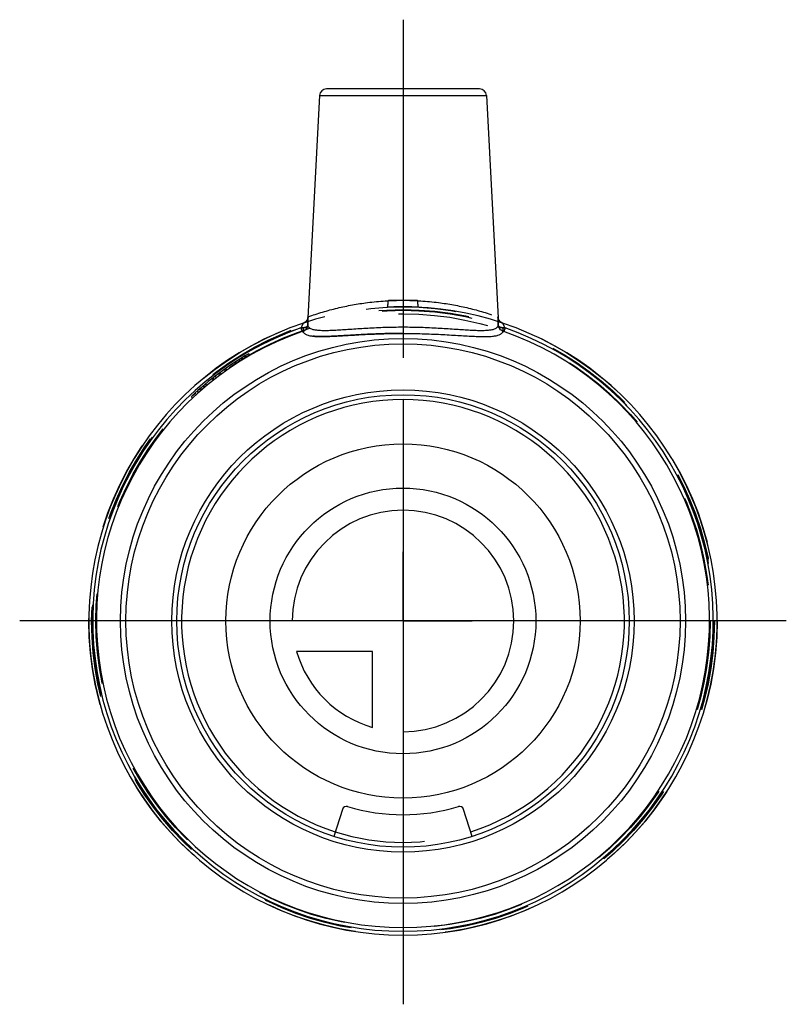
# Model space of a CAD drawing. Header units: millimetres. Extents: x 472.3 to 527.7, y 464.4 to 535.6.
import ezdxf

# ---------------------------------------------------------------- set-up
doc = ezdxf.new("R2010")
doc.units = ezdxf.units.MM
doc.header["$LTSCALE"] = 65.185185
doc.linetypes.add('CENTER', pattern=[0.6, 0.375, -0.075, 0.075, -0.075])
doc.linetypes.add('HIDDEN', pattern=[0.2, 0.1, -0.1])
for name, color, linetype in [('ACHSEN_S', 7, 'CONTINUOUS'), ('KOERPER', 7, 'CONTINUOUS'), ('KONST.EL_MIT_GEO', 7, 'CONTINUOUS'), ('KURVEN', 7, 'CONTINUOUS')]:
    doc.layers.add(name, color=color, linetype=linetype)

msp = doc.modelspace()

# ---------------------------------------------------------------- linework, layer by layer
at = {"layer": 'ACHSEN_S', "color": 2, "linetype": 'CENTER'}
for p, q in [((500, 535.575), (500, 497.125)), ((500, 492.125), (500, 497.125)), ((495, 492.125), (472.3, 492.125)), ((500, 492.125), (495, 492.125)), ((500, 492.125), (505, 492.125)), ((500, 492.125), (500, 487.125)), ((527.7, 492.125), (505, 492.125)), ((500, 487.125), (500, 464.425))]:
    msp.add_line(p, q, dxfattribs=at)
at = {"layer": 'KOERPER', "color": 7, "linetype": 'Continuous'}
for p, q in [((493.975, 530.101), (493.133, 514.037)), ((506.025, 530.101), (506.867, 514.037))]:
    msp.add_line(p, q, dxfattribs=at)
at = {"layer": 'KOERPER', "color": 8, "linetype": 'HIDDEN'}
msp.add_circle((500, 492.125), 22.7, dxfattribs=at)
at = {"layer": 'KONST.EL_MIT_GEO', "color": 7, "linetype": 'Continuous'}
for p, q in [((493.975, 530.101), (506.025, 530.101)), ((505.526, 530.575), (494.474, 530.575)), ((493.131, 514.029), (493.13, 514.024)), ((493.134, 514.047), (493.134, 514.046)), ((492.626, 513.301), (492.715, 513.046)), ((507.198, 513.654), (507.188, 513.657)), ((507.374, 513.301), (507.285, 513.046)), ((495.628, 478.513), (495, 476.558)), ((505, 476.558), (504.372, 478.513))]:
    msp.add_line(p, q, dxfattribs=at)
at = {"layer": 'KONST.EL_MIT_GEO', "color": 8, "linetype": 'HIDDEN'}
for p, q in [((492.981, 513.759), (492.98, 513.758)), ((492.99, 513.768), (492.99, 513.767)), ((493.008, 513.786), (493.007, 513.785)), ((493.016, 513.795), (493.015, 513.794)), ((493.103, 513.933), (493.102, 513.932)), ((493.106, 513.942), (493.106, 513.941)), ((493.116, 513.968), (493.116, 513.967)), ((493.119, 513.976), (493.118, 513.976)), ((493.121, 513.985), (493.121, 513.983)), ((493.123, 513.992), (493.123, 513.991)), ((493.133, 514.038), (493.134, 514.048)), ((493.134, 514.05), (493.134, 514.047)), ((493.134, 514.048), (493.134, 514.047)), ((506.866, 514.05), (506.867, 514.038)), ((506.866, 514.047), (506.866, 514.05)), ((506.867, 514.039), (506.867, 514.038)), ((492.811, 513.657), (492.81, 513.656)), ((488.193, 510.925), (488.143, 511.011)), ((488.196, 510.927), (488.146, 511.013)), ((488.203, 510.931), (488.153, 511.018)), ((488.319, 511.003), (488.269, 511.09)), ((488.401, 511.054), (488.351, 511.141)), ((488.435, 511.075), (488.385, 511.161)), ((488.601, 511.175), (488.551, 511.262)), ((488.611, 511.181), (488.561, 511.268)), ((488.665, 511.213), (488.615, 511.3)), ((488.9, 511.351), (488.85, 511.437)), ((487.129, 510.213), (487.078, 510.3)), ((487.226, 510.282), (487.176, 510.368)), ((487.228, 510.283), (487.177, 510.37)), ((487.24, 510.292), (487.19, 510.378)), ((487.91, 510.744), (487.86, 510.831)), ((486.253, 509.556), (486.202, 509.644)), ((486.29, 509.586), (486.24, 509.673)), ((486.292, 509.587), (486.241, 509.675)), ((486.321, 509.61), (486.27, 509.697)), ((486.484, 509.736), (486.433, 509.823)), ((486.718, 509.913), (486.668, 510)), ((486.799, 509.974), (486.749, 510.061)), ((486.835, 510), (486.785, 510.088)), ((485.199, 508.671), (485.148, 508.76)), ((485.2, 508.672), (485.149, 508.76)), ((485.348, 508.803), (485.297, 508.891)), ((485.398, 508.847), (485.347, 508.935)), ((485.444, 508.887), (485.393, 508.975)), ((485.606, 509.027), (485.556, 509.115)), ((485.645, 509.059), (485.594, 509.147)), ((485.657, 509.07), (485.607, 509.158)), ((485.783, 509.176), (485.733, 509.264)), ((485.808, 509.196), (485.757, 509.284)), ((484.761, 508.269), (484.71, 508.358)), ((484.865, 508.366), (484.814, 508.455)), ((484.966, 508.46), (484.915, 508.549)), ((484.98, 508.473), (484.929, 508.561)), ((485.022, 508.511), (484.971, 508.6))]:
    msp.add_line(p, q, dxfattribs=at)
at = {"layer": 'KONST.EL_MIT_GEO', "color": 7, "linetype": 'Continuous'}
for points in [[(493.13, 514.024), (493.129, 514.019), (493.128, 514.013), (493.127, 514.007), (493.125, 514), (493.123, 513.992), (493.121, 513.985), (493.119, 513.976), (493.116, 513.968), (493.113, 513.959), (493.11, 513.95), (493.106, 513.941), (493.102, 513.932), (493.098, 513.922), (493.094, 513.912), (493.089, 513.902), (493.084, 513.893), (493.079, 513.883), (493.073, 513.873), (493.067, 513.863), (493.061, 513.853), (493.054, 513.843), (493.047, 513.833), (493.04, 513.824), (493.032, 513.814), (493.024, 513.804), (493.016, 513.795), (493.008, 513.786), (492.999, 513.776), (492.99, 513.767), (492.98, 513.758), (492.97, 513.75), (492.96, 513.741), (492.95, 513.733), (492.939, 513.724), (492.927, 513.716), (492.916, 513.709), (492.904, 513.701), (492.892, 513.694), (492.879, 513.687), (492.866, 513.68), (492.853, 513.674), (492.839, 513.668), (492.826, 513.662), (492.811, 513.657), (492.802, 513.654)], [(493.134, 514.046), (493.133, 514.043), (493.133, 514.041), (493.133, 514.037), (493.132, 514.034), (493.131, 514.029)], [(493.133, 514.044), (493.133, 514.042), (493.133, 514.039), (493.132, 514.035), (493.132, 514.031), (493.131, 514.027)], [(506.866, 514.045), (506.866, 514.047), (506.866, 514.047)], [(507.188, 513.657), (507.173, 513.663), (507.158, 513.669), (507.144, 513.675), (507.131, 513.682), (507.117, 513.689), (507.104, 513.696), (507.092, 513.704), (507.079, 513.712), (507.067, 513.72), (507.056, 513.729), (507.044, 513.737), (507.034, 513.746), (507.023, 513.755), (507.013, 513.765), (507.003, 513.774), (506.994, 513.784), (506.985, 513.794), (506.976, 513.803), (506.968, 513.813), (506.96, 513.823), (506.953, 513.834), (506.946, 513.844), (506.939, 513.854), (506.932, 513.864), (506.926, 513.874), (506.921, 513.884), (506.915, 513.895), (506.91, 513.905), (506.905, 513.915), (506.901, 513.924), (506.897, 513.934), (506.893, 513.944), (506.889, 513.953), (506.886, 513.962), (506.883, 513.971), (506.881, 513.979), (506.878, 513.987), (506.876, 513.995), (506.875, 514.002), (506.873, 514.008), (506.872, 514.015), (506.871, 514.02), (506.87, 514.025), (506.869, 514.029), (506.868, 514.033), (506.868, 514.037), (506.867, 514.04), (506.867, 514.043), (506.866, 514.045)]]:
    msp.add_lwpolyline(points, dxfattribs=at)
at = {"layer": 'KONST.EL_MIT_GEO', "color": 8, "linetype": 'HIDDEN'}
for points in [[(492.972, 513.751), (492.962, 513.743), (492.952, 513.735), (492.942, 513.727), (492.932, 513.719), (492.921, 513.712), (492.91, 513.705), (492.898, 513.698), (492.887, 513.691), (492.875, 513.684), (492.862, 513.678), (492.85, 513.672), (492.837, 513.667), (492.823, 513.661)], [(493.099, 513.924), (493.095, 513.915), (493.09, 513.905), (493.086, 513.896), (493.081, 513.886), (493.075, 513.877), (493.07, 513.868), (493.064, 513.858), (493.058, 513.849), (493.051, 513.84), (493.045, 513.83), (493.038, 513.821), (493.031, 513.812), (493.023, 513.803)], [(493.131, 514.027), (493.13, 514.022), (493.129, 514.017), (493.128, 514.011), (493.126, 514.004), (493.124, 513.998)]]:
    msp.add_lwpolyline(points, dxfattribs=at)
for radius in [22.5, 22.45, 22.2]:
    msp.add_circle((500, 492.125), radius, dxfattribs=at)
at = {"layer": 'KONST.EL_MIT_GEO', "color": 7, "linetype": 'Continuous'}
for radius in [20.416, 20.024, 16.7, 16.35]:
    msp.add_circle((500, 492.125), radius, dxfattribs=at)
for centre, radius, start, end in [((494.474, 530.075), 0.5, 90, 177), ((505.526, 530.075), 0.5, 3, 90), ((500, 492.125), 22.7, 108.48735, 71.51265), ((500, 492.125), 22.424, 109.19945, 70.80055), ((500, 492.125), 22.153, 109.19943, 70.80057), ((495.914, 478.421), 0.3, 73.39517, 162.19307), ((500, 492.125), 14, 253.39517, 286.60483), ((504.086, 478.421), 0.3, 17.80693, 106.60483)]:
    msp.add_arc(centre, radius, start, end, dxfattribs=at)
at = {"layer": 'KONST.EL_MIT_GEO', "color": 8, "linetype": 'HIDDEN'}
for centre, radius, start, end in [((500, 492.125), 22.7, 71.51265, 108.48735), ((492.643, 514.127), 0.5, 288.50276, 357.05333), ((492.644, 514.127), 0.499, 290.9025, 315.46871), ((494.408, 513.971), 1.276, 176.54409, 177.01136), ((494.048, 513.993), 0.916, 175.86465, 176.55404), ((492.643, 514.127), 0.5, 349.63008, 357.03149), ((507.357, 514.127), 0.5, 182.96842, 190.38024), ((507.357, 514.127), 0.5, 182.94671, 251.49725), ((505.614, 513.972), 1.255, 3.04114, 3.45876), ((507.356, 514.127), 0.499, 224.79858, 249.35417), ((492.644, 514.126), 0.499, 288.4881, 290.70261), ((507.356, 514.126), 0.499, 249.35093, 251.51192), ((500, 492.125), 22.3, 120, 133.28652)]:
    msp.add_arc(centre, radius, start, end, dxfattribs=at)
for points, knots in [([(493.142, 514.102), (493.835, 514.35), (495.25, 514.773), (497.546, 515.197), (499.143, 515.299), (500, 515.299)], [0, 0, 0, 0, 0.315506, 0.632474, 1, 1, 1, 1]), ([(498.863, 514.797), (498.869, 514.797), (498.878, 514.805), (498.885, 514.818), (498.894, 514.842), (498.903, 514.881), (498.911, 514.939), (498.917, 515.01), (498.921, 515.121), (498.92, 515.209), (498.918, 515.27)], [0, 0, 0, 0, 0.035297, 0.062372, 0.096987, 0.189215, 0.310636, 0.457664, 0.625476, 1, 1, 1, 1]), ([(500, 515.294), (499.819, 515.294), (499.458, 515.291), (499.097, 515.279), (498.918, 515.27)], [0, 0, 0, 0, 0.501545, 1, 1, 1, 1]), ([(500, 515.299), (500.857, 515.299), (502.454, 515.197), (504.75, 514.773), (506.165, 514.35), (506.858, 514.102)], [0, 0, 0, 0, 0.367526, 0.684494, 1, 1, 1, 1]), ([(501.082, 515.27), (500.903, 515.279), (500.542, 515.291), (500.181, 515.294), (500, 515.294)], [0, 0, 0, 0, 0.498451, 1, 1, 1, 1]), ([(501.137, 514.797), (501.131, 514.797), (501.122, 514.805), (501.115, 514.818), (501.106, 514.842), (501.097, 514.881), (501.089, 514.939), (501.083, 515.01), (501.079, 515.121), (501.08, 515.209), (501.082, 515.27)], [0, 0, 0, 0, 0.035297, 0.062372, 0.096987, 0.189215, 0.310636, 0.457665, 0.625476, 1, 1, 1, 1]), ([(500, 514.823), (499.905, 514.823), (499.526, 514.821), (499.147, 514.811), (498.863, 514.797)], [0, 0, 0, 0, 0.250152, 1, 1, 1, 1]), ([(501.137, 514.797), (501.042, 514.801), (500.664, 514.817), (500.284, 514.823), (500, 514.823)], [0, 0, 0, 0, 0.249808, 1, 1, 1, 1]), ([(493.118, 513.479), (493.122, 513.588), (493.126, 513.742), (493.13, 513.929), (493.132, 514.005), (493.133, 514.038)], [0, 0, 0, 0, 0.589945, 0.825655, 1, 1, 1, 1]), ([(493.142, 514.102), (493.142, 514.101), (493.14, 514.1), (493.139, 514.094), (493.137, 514.082), (493.135, 514.062), (493.134, 514.047), (493.133, 514.038)], [0, 0, 0, 0, 0.031778, 0.087893, 0.282578, 0.587937, 1, 1, 1, 1]), ([(506.867, 514.038), (506.866, 514.047), (506.865, 514.062), (506.863, 514.082), (506.861, 514.094), (506.86, 514.1), (506.858, 514.101), (506.858, 514.102)], [0, 0, 0, 0, 0.412063, 0.717422, 0.912107, 0.968222, 1, 1, 1, 1]), ([(506.867, 514.038), (506.868, 514.005), (506.87, 513.929), (506.874, 513.742), (506.878, 513.588), (506.882, 513.479)], [0, 0, 0, 0, 0.174345, 0.410055, 1, 1, 1, 1]), ([(492.774, 513.31), (492.762, 513.309), (492.713, 513.306), (492.663, 513.303), (492.626, 513.301)], [0, 0, 0, 0, 0.244438, 1, 1, 1, 1]), ([(492.715, 513.046), (492.72, 513.047), (492.739, 513.054), (492.759, 513.06), (492.774, 513.064)], [0, 0, 0, 0, 0.253241, 1, 1, 1, 1]), ([(493.118, 513.479), (493.116, 513.466), (493.108, 513.442), (493.086, 513.41), (493.053, 513.382), (492.995, 513.349), (492.9, 513.321), (492.819, 513.312), (492.774, 513.31)], [0, 0, 0, 0, 0.089385, 0.182976, 0.285695, 0.400993, 0.674204, 1, 1, 1, 1]), ([(492.774, 513.064), (492.821, 513.079), (492.91, 513.122), (493.018, 513.219), (493.092, 513.341), (493.114, 513.433), (493.118, 513.479)], [0, 0, 0, 0, 0.259088, 0.5115, 0.757702, 1, 1, 1, 1]), ([(500, 512.905), (499.537, 512.905), (498.628, 512.892), (497.309, 512.837), (496.267, 512.775), (495.496, 512.728), (494.977, 512.7), (494.505, 512.681), (494.083, 512.674), (493.716, 512.683), (493.406, 512.711), (493.155, 512.759), (492.986, 512.822), (492.885, 512.887), (492.831, 512.94), (492.793, 512.999), (492.778, 513.043), (492.774, 513.064)], [0, 0, 0, 0, 0.188642, 0.37008, 0.537512, 0.614019, 0.684769, 0.749114, 0.806486, 0.856424, 0.898639, 0.933113, 0.9603, 0.971567, 0.98164, 0.990943, 1, 1, 1, 1]), ([(507.226, 513.31), (507.181, 513.312), (507.1, 513.321), (507.005, 513.349), (506.947, 513.382), (506.914, 513.41), (506.892, 513.442), (506.884, 513.466), (506.882, 513.479)], [0, 0, 0, 0, 0.325796, 0.599006, 0.714305, 0.817024, 0.910615, 1, 1, 1, 1]), ([(507.374, 513.301), (507.362, 513.302), (507.312, 513.304), (507.263, 513.307), (507.226, 513.31)], [0, 0, 0, 0, 0.254142, 1, 1, 1, 1]), ([(507.226, 513.064), (507.231, 513.063), (507.251, 513.057), (507.27, 513.051), (507.285, 513.046)], [0, 0, 0, 0, 0.245351, 1, 1, 1, 1])]:
    msp.add_open_spline(points, degree=3, knots=knots, dxfattribs=at)
at = {"layer": 'KONST.EL_MIT_GEO', "color": 7, "linetype": 'Continuous'}
for points, knots in [([(493.133, 514.038), (493.132, 514.005), (493.13, 513.929), (493.126, 513.742), (493.122, 513.588), (493.118, 513.479)], [0, 0, 0, 0, 0.174346, 0.410057, 1, 1, 1, 1]), ([(506.882, 513.479), (506.878, 513.588), (506.874, 513.742), (506.87, 513.929), (506.868, 514.005), (506.867, 514.038)], [0, 0, 0, 0, 0.589943, 0.825654, 1, 1, 1, 1]), ([(492.802, 513.654), (492.8, 513.653), (492.797, 513.649), (492.791, 513.642), (492.785, 513.63), (492.774, 513.609), (492.758, 513.575), (492.737, 513.528), (492.712, 513.475), (492.685, 513.419), (492.657, 513.36), (492.636, 513.321), (492.626, 513.301)], [0, 0, 0, 0, 0.013782, 0.037492, 0.071035, 0.113639, 0.222032, 0.354495, 0.503657, 0.663662, 0.830159, 1, 1, 1, 1]), ([(492.626, 513.301), (492.638, 513.302), (492.688, 513.304), (492.737, 513.307), (492.774, 513.31)], [0, 0, 0, 0, 0.254142, 1, 1, 1, 1]), ([(492.774, 513.064), (492.769, 513.063), (492.749, 513.057), (492.73, 513.051), (492.715, 513.046)], [0, 0, 0, 0, 0.245351, 1, 1, 1, 1]), ([(493.118, 513.479), (493.114, 513.433), (493.092, 513.341), (493.018, 513.219), (492.91, 513.122), (492.821, 513.079), (492.774, 513.064)], [0, 0, 0, 0, 0.242298, 0.488501, 0.740912, 1, 1, 1, 1]), ([(492.774, 513.31), (492.819, 513.312), (492.9, 513.321), (492.995, 513.349), (493.053, 513.382), (493.086, 513.41), (493.108, 513.442), (493.116, 513.466), (493.118, 513.479)], [0, 0, 0, 0, 0.325795, 0.599003, 0.714299, 0.817017, 0.910612, 1, 1, 1, 1]), ([(492.774, 513.31), (492.78, 513.282), (492.789, 513.231), (492.795, 513.161), (492.792, 513.106), (492.782, 513.074), (492.774, 513.064)], [0, 0, 0, 0, 0.333294, 0.622632, 0.847835, 1, 1, 1, 1]), ([(492.774, 513.064), (492.778, 513.043), (492.793, 512.999), (492.831, 512.94), (492.885, 512.887), (492.986, 512.822), (493.155, 512.759), (493.406, 512.711), (493.716, 512.683), (494.083, 512.674), (494.505, 512.681), (494.977, 512.7), (495.496, 512.728), (496.267, 512.775), (497.309, 512.837), (498.628, 512.892), (499.537, 512.905), (500, 512.905)], [0, 0, 0, 0, 0.009057, 0.01836, 0.028433, 0.0397, 0.066887, 0.101361, 0.143576, 0.193514, 0.250886, 0.315231, 0.385981, 0.462488, 0.62992, 0.811358, 1, 1, 1, 1]), ([(493.118, 513.479), (493.124, 513.457), (493.141, 513.415), (493.182, 513.359), (493.239, 513.309), (493.341, 513.247), (493.51, 513.189), (493.758, 513.146), (494.061, 513.124), (494.418, 513.12), (494.824, 513.131), (495.277, 513.155), (495.771, 513.186), (496.501, 513.237), (497.482, 513.301), (498.718, 513.356), (499.568, 513.37), (500, 513.37)], [0, 0, 0, 0, 0.00942, 0.019177, 0.029771, 0.041607, 0.070007, 0.105715, 0.149101, 0.200067, 0.258243, 0.323101, 0.394021, 0.470326, 0.636234, 0.814879, 1, 1, 1, 1]), ([(500, 513.37), (500.432, 513.37), (501.282, 513.356), (502.518, 513.301), (503.499, 513.237), (504.229, 513.186), (504.723, 513.155), (505.176, 513.131), (505.582, 513.12), (505.939, 513.124), (506.242, 513.146), (506.49, 513.189), (506.659, 513.247), (506.761, 513.309), (506.818, 513.359), (506.859, 513.415), (506.876, 513.457), (506.882, 513.479)], [0, 0, 0, 0, 0.185121, 0.363766, 0.529674, 0.605979, 0.676899, 0.741757, 0.799933, 0.850899, 0.894285, 0.929993, 0.958393, 0.970229, 0.980823, 0.99058, 1, 1, 1, 1]), ([(500, 512.905), (500.463, 512.905), (501.372, 512.892), (502.691, 512.837), (503.733, 512.775), (504.504, 512.728), (505.023, 512.7), (505.495, 512.681), (505.917, 512.674), (506.284, 512.683), (506.594, 512.711), (506.845, 512.759), (507.014, 512.822), (507.115, 512.887), (507.169, 512.94), (507.207, 512.999), (507.222, 513.043), (507.226, 513.064)], [0, 0, 0, 0, 0.188642, 0.37008, 0.537512, 0.614019, 0.684769, 0.749114, 0.806486, 0.856424, 0.898639, 0.933113, 0.9603, 0.971567, 0.98164, 0.990943, 1, 1, 1, 1]), ([(507.226, 513.064), (507.179, 513.079), (507.09, 513.122), (506.982, 513.219), (506.908, 513.341), (506.886, 513.433), (506.882, 513.479)], [0, 0, 0, 0, 0.259088, 0.511499, 0.757702, 1, 1, 1, 1]), ([(506.882, 513.479), (506.884, 513.466), (506.892, 513.442), (506.914, 513.41), (506.947, 513.382), (507.005, 513.349), (507.1, 513.321), (507.181, 513.312), (507.226, 513.31)], [0, 0, 0, 0, 0.089388, 0.182983, 0.285701, 0.400997, 0.674205, 1, 1, 1, 1]), ([(507.374, 513.301), (507.364, 513.321), (507.343, 513.36), (507.315, 513.419), (507.288, 513.475), (507.263, 513.528), (507.242, 513.575), (507.226, 513.609), (507.215, 513.63), (507.209, 513.642), (507.203, 513.649), (507.2, 513.653), (507.198, 513.654)], [0, 0, 0, 0, 0.169841, 0.336338, 0.496343, 0.645505, 0.777968, 0.886361, 0.928965, 0.962508, 0.986218, 1, 1, 1, 1]), ([(507.226, 513.31), (507.22, 513.282), (507.211, 513.231), (507.205, 513.161), (507.208, 513.106), (507.218, 513.074), (507.226, 513.064)], [0, 0, 0, 0, 0.333295, 0.622634, 0.847836, 1, 1, 1, 1]), ([(507.226, 513.31), (507.238, 513.309), (507.287, 513.306), (507.337, 513.303), (507.374, 513.301)], [0, 0, 0, 0, 0.244438, 1, 1, 1, 1]), ([(507.285, 513.046), (507.28, 513.047), (507.261, 513.054), (507.241, 513.06), (507.226, 513.064)], [0, 0, 0, 0, 0.253241, 1, 1, 1, 1])]:
    msp.add_open_spline(points, degree=3, knots=knots, dxfattribs=at)
at = {"layer": 'KURVEN', "color": 40, "linetype": 'Continuous'}
for p, q in [((500, 508.125), (500, 476.125)), ((516, 492.125), (484, 492.125)), ((497.8, 489.925), (492.308, 489.925)), ((497.8, 484.433), (497.8, 489.925))]:
    msp.add_line(p, q, dxfattribs=at)
for radius in [12.8, 9.6]:
    msp.add_circle((500, 492.125), radius, dxfattribs=at)
for radius, start, end in [(16, 287.80695, 252.19305), (8, 270, 180), (8, 195.96201, 254.03799)]:
    msp.add_arc((500, 492.125), radius, start, end, dxfattribs=at)
at = {"layer": 'KURVEN', "color": 8, "linetype": 'HIDDEN'}
msp.add_arc((500, 492.125), 16, 252.19305, 287.80695, dxfattribs=at)

doc.saveas('drawing.dxf')
